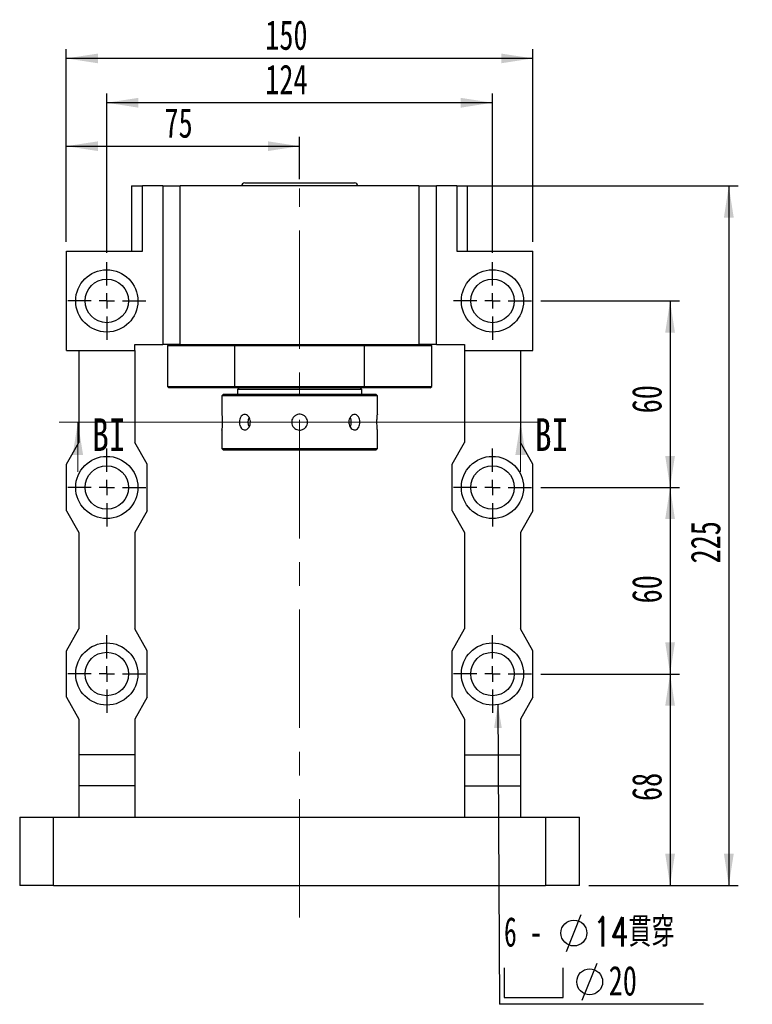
# Paper-space layout 'MBCS30-I' of a CAD drawing. Header units: millimetres. Extents: x 24 to 288, y 4 to 200.
# Tile 2 of 5: x 26 to 105, y 95 to 200. Entities that reach past the tile are written whole.
import ezdxf

# ---------------------------------------------------------------- set-up
doc = ezdxf.new("R2010")
doc.units = ezdxf.units.MM
doc.linetypes.add('CENTERX2', pattern=[20.32, 12.7, -2.54, 2.54, -2.54])
doc.layers.add('圖層0', color=7, linetype='Continuous')
doc.styles.add('SLDTEXTSTYLE0', font='TXT', dxfattribs={"width": 0.7})
doc.styles.add('SLDTEXTSTYLE1', font='TXT', dxfattribs={"width": 0.7, "bigfont": 'bigfont'})
doc.styles.add('SLDTEXTSTYLE3', font='TXT', dxfattribs={"width": 0.75})
doc.styles.add('SLDTEXTSTYLE4', font='TXT', dxfattribs={"width": 0.633333})
doc.dimstyles.new('SLDDIMSTYLE2', dxfattribs={"dimtxt": 0.18, "dimasz": 2.5, "dimexe": 0, "dimexo": 0.0625, "dimgap": 0, "dimtad": 0, "dimtih": 1, "dimtoh": 1, "dimdec": 0, "dimrnd": 1e-09, "dimzin": 0, "dimdsep": 46, "dimtxsty": 'Standard', "dimsah": 1, "dimcen": 0.09, "dimadec": 0, "dimazin": 0, "dimtfac": 2.5, "dimtdec": 0, "dimtofl": 0, "dimtmove": 0, "dimatfit": 3, "dimfxl": 1, "dimfrac": 2, "dimtolj": 1, "dimtzin": 0, "dimarcsym": 0})
doc.dimstyles.new('SLDDIMSTYLE3', dxfattribs={"dimtxt": 3.389974, "dimasz": 2.5, "dimexe": 0, "dimexo": 0.0625, "dimgap": 0.847493, "dimtad": 1, "dimlfac": 3, "dimrnd": 1e-09, "dimzin": 12, "dimdsep": 46, "dimtxsty": 'SLDTEXTSTYLE0', "dimsah": 1, "dimcen": 0.09, "dimadec": 0, "dimazin": 3, "dimtfac": 1, "dimtofl": 0, "dimtmove": 0, "dimatfit": 3, "dimfxl": 1, "dimfrac": 2, "dimtolj": 1, "dimtzin": 12, "dimarcsym": 0})

# ---------------------------------------------------------------- blocks, each defined once
blk = doc.blocks.new('_D_61')
at = {"layer": '圖層0', "color": 7}
for p, q in [((31, 176.52), (31, 187.78)), ((56, 183.26), (56, 187.78)), ((31, 186.78), (56, 186.78))]:
    blk.add_line(p, q, dxfattribs=at)
for points in [[(31, 186.78), (34.39, 186.26), (34.39, 187.3)], [(56, 186.78), (52.61, 187.3), (52.61, 186.26)]]:
    blk.add_solid(points, dxfattribs=at)
at = {"layer": '圖層0', "color": 7, "insert": (41.52, 190.87), "char_height": 3.175, "attachment_point": 1, "style": 'SLDTEXTSTYLE0'}
blk.add_mtext('75', dxfattribs=at)
blk = doc.blocks.new('_D_62')
at = {"layer": '圖層0', "color": 7}
for p, q in [((35.34, 175.36), (35.34, 192.44)), ((76.67, 175.36), (76.67, 192.44)), ((76.67, 191.44), (35.34, 191.44))]:
    blk.add_line(p, q, dxfattribs=at)
for points in [[(35.34, 191.44), (38.73, 190.91), (38.73, 191.96)], [(76.67, 191.44), (73.28, 191.96), (73.28, 190.91)]]:
    blk.add_solid(points, dxfattribs=at)
at = {"layer": '圖層0', "color": 7, "insert": (52.32, 195.53), "char_height": 3.175, "attachment_point": 1, "style": 'SLDTEXTSTYLE0'}
blk.add_mtext('124', dxfattribs=at)
blk = doc.blocks.new('_D_63')
at = {"layer": '圖層0', "color": 7}
for p, q in [((31, 176.52), (31, 197.19)), ((81, 176.52), (81, 197.19)), ((81, 196.19), (31, 196.19))]:
    blk.add_line(p, q, dxfattribs=at)
for points in [[(31, 196.19), (34.39, 195.67), (34.39, 196.71)], [(81, 196.19), (77.61, 196.71), (77.61, 195.67)]]:
    blk.add_solid(points, dxfattribs=at)
at = {"layer": '圖層0', "color": 7, "insert": (52.32, 200.29), "char_height": 3.175, "attachment_point": 1, "style": 'SLDTEXTSTYLE0'}
blk.add_mtext('150', dxfattribs=at)
blk = doc.blocks.new('_D_64')
at = {"layer": '圖層0', "color": 7}
for p, q in [((81.84, 170.19), (96.71, 170.19)), ((95.71, 170.19), (95.71, 150.19)), ((81.84, 150.19), (96.71, 150.19))]:
    blk.add_line(p, q, dxfattribs=at)
for points in [[(95.71, 170.19), (95.19, 166.8), (96.23, 166.8)], [(95.71, 150.19), (96.23, 153.58), (95.19, 153.58)]]:
    blk.add_solid(points, dxfattribs=at)
at = {"layer": '圖層0', "color": 7, "insert": (91.62, 158.14), "char_height": 3.175, "attachment_point": 1, "rotation": 90, "style": 'SLDTEXTSTYLE0'}
blk.add_mtext('60', dxfattribs=at)
blk = doc.blocks.new('_D_65')
at = {"layer": '圖層0', "color": 7}
for p, q in [((81.84, 150.19), (96.71, 150.19)), ((95.71, 150.19), (95.71, 130.19)), ((81.84, 130.19), (96.71, 130.19))]:
    blk.add_line(p, q, dxfattribs=at)
for points in [[(95.71, 150.19), (95.19, 146.8), (96.23, 146.8)], [(95.71, 130.19), (96.23, 133.58), (95.19, 133.58)]]:
    blk.add_solid(points, dxfattribs=at)
at = {"layer": '圖層0', "color": 7, "insert": (91.62, 137.76), "char_height": 3.175, "attachment_point": 1, "rotation": 90, "style": 'SLDTEXTSTYLE0'}
blk.add_mtext('60', dxfattribs=at)
blk = doc.blocks.new('_D_66')
at = {"layer": '圖層0', "color": 7}
for p, q in [((81.84, 130.19), (96.71, 130.19)), ((95.71, 130.19), (95.71, 107.52)), ((87, 107.52), (96.71, 107.52))]:
    blk.add_line(p, q, dxfattribs=at)
for points in [[(95.71, 130.19), (95.19, 126.8), (96.23, 126.8)], [(95.71, 107.52), (96.23, 110.91), (95.19, 110.91)]]:
    blk.add_solid(points, dxfattribs=at)
at = {"layer": '圖層0', "color": 7, "insert": (91.62, 116.57), "char_height": 3.175, "attachment_point": 1, "rotation": 90, "style": 'SLDTEXTSTYLE0'}
blk.add_mtext('68', dxfattribs=at)
blk = doc.blocks.new('_D_67')
at = {"layer": '圖層0', "color": 7}
for p, q in [((73.85, 182.52), (103, 182.52)), ((102, 182.52), (102, 107.52)), ((87, 107.52), (103, 107.52))]:
    blk.add_line(p, q, dxfattribs=at)
for points in [[(102, 182.52), (101.48, 179.13), (102.53, 179.13)], [(102, 107.52), (102.53, 110.91), (101.48, 110.91)]]:
    blk.add_solid(points, dxfattribs=at)
at = {"layer": '圖層0', "color": 7, "insert": (97.91, 142.04), "char_height": 3.175, "attachment_point": 1, "rotation": 90, "style": 'SLDTEXTSTYLE0'}
blk.add_mtext('225', dxfattribs=at)
blk = doc.blocks.new('SW_SYMBOL_HOLE_DIAM')
at = {"layer": '圖層0', "color": 0}
blk.add_line((300, 0), (700, 1000), dxfattribs=at)
blk.add_circle((500, 500), 350, dxfattribs=at)
blk = doc.blocks.new('SW_SYMBOL_HOLE_SPOT')
at = {"layer": '圖層0', "color": 0}
for p, q in [((0, 875), (0, 75)), ((1600, 75), (1600, 875)), ((0, 75), (1600, 75))]:
    blk.add_line(p, q, dxfattribs=at)
blk = doc.blocks.new('SW_NOTE_16')
at = {"layer": '圖層0', "color": 0}
blk.add_line((21.85, 0), (0, 0), dxfattribs=at)
at = {"layer": '圖層0', "color": 0, "xscale": 0.003964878, "yscale": 0.003964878, "zscale": 0.003964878}
for name, p in [('SW_SYMBOL_HOLE_DIAM', (5.98, 5.66)), ('SW_SYMBOL_HOLE_DIAM', (7.67, 0.43)), ('SW_SYMBOL_HOLE_SPOT', (0.47, 0.43))]:
    blk.add_blockref(name, p, dxfattribs=at)
at = {"layer": '圖層0', "color": 0, "char_height": 3.175, "attachment_point": 1}
for s, insert, style in [('14\\M+18AD1\\M+190FA', (10.01, 9.36), 'SLDTEXTSTYLE1'), ('6 -', (0.47, 9.36), 'SLDTEXTSTYLE4'), ('20', (11.69, 4.12), 'SLDTEXTSTYLE0')]:
    blk.add_mtext(s, dxfattribs=dict(at, insert=insert, style=style))
blk = doc.blocks.new('SW_CENTERMARKSYMBOL_25')
at = {"layer": '圖層0', "color": 0}
for p, q in [((0, 1.67), (0, 4.17)), ((-1.67, 0), (-4.17, 0)), ((0, 0), (-0.83, 0)), ((0, 0), (0, 0.83)), ((0, 0), (0, -0.83)), ((0, 0), (0.83, 0)), ((1.67, 0), (4.17, 0)), ((0, -1.67), (0, -4.17))]:
    blk.add_line(p, q, dxfattribs=at)
blk = doc.blocks.new('SW_CENTERMARKSYMBOL_26')
at = {"layer": '圖層0', "color": 0}
for p, q in [((0, 1.67), (0, 4.17)), ((-1.67, 0), (-4.17, 0)), ((0, 0), (-0.83, 0)), ((0, 0), (0, 0.83)), ((0, 0), (0, -0.83)), ((0, 0), (0.83, 0)), ((1.67, 0), (4.17, 0)), ((0, -1.67), (0, -4.17))]:
    blk.add_line(p, q, dxfattribs=at)
blk = doc.blocks.new('SW_CENTERMARKSYMBOL_27')
at = {"layer": '圖層0', "color": 0}
for p, q in [((0, 1.67), (0, 4.17)), ((-1.67, 0), (-4.17, 0)), ((0, 0), (-0.83, 0)), ((0, 0), (0, 0.83)), ((0, 0), (0, -0.83)), ((0, 0), (0.83, 0)), ((1.67, 0), (4.17, 0)), ((0, -1.67), (0, -4.17))]:
    blk.add_line(p, q, dxfattribs=at)
blk = doc.blocks.new('SW_CENTERMARKSYMBOL_28')
at = {"layer": '圖層0', "color": 0}
for p, q in [((0, 1.67), (0, 4.17)), ((-1.67, 0), (-4.17, 0)), ((0, 0), (-0.83, 0)), ((0, 0), (0, 0.83)), ((0, 0), (0, -0.83)), ((0, 0), (0.83, 0)), ((1.67, 0), (4.17, 0)), ((0, -1.67), (0, -4.17))]:
    blk.add_line(p, q, dxfattribs=at)
blk = doc.blocks.new('SW_CENTERMARKSYMBOL_29')
at = {"layer": '圖層0', "color": 0}
for p, q in [((0, 1.67), (0, 4.17)), ((-1.67, 0), (-4.17, 0)), ((0, 0), (-0.83, 0)), ((0, 0), (0, 0.83)), ((0, 0), (0, -0.83)), ((0, 0), (0.83, 0)), ((1.67, 0), (4.17, 0)), ((0, -1.67), (0, -4.17))]:
    blk.add_line(p, q, dxfattribs=at)
blk = doc.blocks.new('SW_CENTERMARKSYMBOL_30')
at = {"layer": '圖層0', "color": 0}
for p, q in [((0, 1.67), (0, 4.17)), ((-1.67, 0), (-4.17, 0)), ((0, 0), (-0.83, 0)), ((0, 0), (0, 0.83)), ((0, 0), (0, -0.83)), ((0, 0), (0.83, 0)), ((1.67, 0), (4.17, 0)), ((0, -1.67), (0, -4.17))]:
    blk.add_line(p, q, dxfattribs=at)

psp = doc.layouts.new('MBCS30-I')

# ---------------------------------------------------------------- linework, layer by layer
at = {"color": 7, "linetype": 'Continuous', "lineweight": 25}
for p, q in [((50.1214, 182.8573), (61.8822, 182.8573)), ((61.8822, 182.8573), (61.888, 182.8573)), ((38.0047, 182.524), (38.0047, 175.524)), ((38.0047, 182.524), (39.1557, 182.524)), ((39.1557, 175.524), (39.1557, 182.524)), ((41.338, 182.524), (39.1557, 182.524)), ((41.338, 182.524), (41.338, 165.524)), ((41.338, 182.524), (43.2158, 182.524)), ((68.7936, 182.524), (43.2158, 182.524)), ((43.2158, 165.524), (43.2158, 182.524)), ((68.7936, 182.524), (68.7936, 165.524)), ((68.7936, 182.524), (70.6714, 182.524)), ((70.6714, 165.524), (70.6714, 182.524)), ((72.8537, 182.524), (70.6714, 182.524)), ((72.8537, 182.524), (72.8537, 175.524)), ((72.8537, 182.524), (74.0047, 182.524)), ((74.0047, 175.524), (74.0047, 182.524)), ((31.0047, 164.8573), (31.0047, 175.524)), ((31.0047, 175.524), (39.1557, 175.524)), ((72.8537, 175.524), (81.0047, 175.524)), ((81.0047, 164.8573), (81.0047, 175.524)), ((31.0047, 164.8573), (38.338, 164.8573)), ((32.338, 164.8573), (32.338, 155.024)), ((38.338, 164.8573), (38.338, 165.524)), ((38.338, 165.524), (41.338, 165.524)), ((38.338, 164.8573), (38.338, 155.024)), ((43.2158, 165.524), (41.338, 165.524)), ((42.0047, 165.524), (41.838, 165.3573)), ((41.838, 165.3573), (41.838, 161.024)), ((49.0345, 165.3573), (41.838, 165.3573)), ((43.2158, 165.524), (68.7936, 165.524)), ((49.0785, 165.524), (49.0345, 165.3573)), ((62.9749, 165.3573), (49.0345, 165.3573)), ((49.0345, 165.3573), (49.0345, 161.024)), ((62.9749, 165.3573), (62.9309, 165.524)), ((62.9749, 161.024), (62.9749, 165.3573)), ((70.1714, 165.3573), (62.9749, 165.3573)), ((70.6714, 165.524), (68.7936, 165.524)), ((70.1714, 165.3573), (70.0047, 165.524)), ((70.1714, 161.024), (70.1714, 165.3573)), ((70.6714, 165.524), (73.6714, 165.524)), ((73.6714, 165.524), (73.6714, 164.8573)), ((73.6714, 164.8573), (81.0047, 164.8573)), ((73.6714, 164.8573), (73.6714, 155.024)), ((79.6714, 164.8573), (79.6714, 155.024)), ((41.838, 161.024), (42.0047, 160.8573)), ((41.838, 161.024), (49.0345, 161.024)), ((49.0785, 160.8573), (42.0047, 160.8573)), ((49.0345, 161.024), (62.9749, 161.024)), ((49.0345, 161.024), (49.0785, 160.8573)), ((62.9309, 160.8573), (49.0785, 160.8573)), ((49.5047, 160.8573), (49.338, 160.6907)), ((49.338, 160.6907), (49.338, 160.1907)), ((56.0047, 160.6907), (49.338, 160.6907)), ((62.6714, 160.6907), (56.0047, 160.6907)), ((62.6714, 160.6907), (62.5047, 160.8573)), ((62.6714, 160.1907), (62.6714, 160.6907)), ((62.9309, 160.8573), (62.9749, 161.024)), ((70.0047, 160.8573), (62.9309, 160.8573)), ((62.9749, 161.024), (70.1714, 161.024)), ((70.0047, 160.8573), (70.1714, 161.024)), ((47.838, 160.1907), (47.6714, 160.024)), ((47.6714, 160.024), (47.6714, 158.0407)), ((56.0047, 160.024), (47.6714, 160.024)), ((47.838, 160.1907), (56.0047, 160.1907)), ((56.0047, 160.1907), (64.1714, 160.1907)), ((64.338, 160.024), (56.0047, 160.024)), ((64.338, 160.024), (64.1714, 160.1907)), ((64.338, 158.0301), (64.338, 160.024)), ((47.6714, 156.3512), (47.6714, 154.3573)), ((64.338, 154.3573), (64.338, 156.3407)), ((31.0047, 152.6907), (32.338, 155.024)), ((39.6714, 152.6907), (38.338, 155.024)), ((47.6714, 154.3573), (47.838, 154.1907)), ((47.6714, 154.3573), (64.338, 154.3573)), ((64.1714, 154.1907), (47.838, 154.1907)), ((64.1714, 154.1907), (64.338, 154.3573)), ((72.338, 152.6907), (73.6714, 155.024)), ((81.0047, 152.6907), (79.6714, 155.024)), ((31.0047, 147.6907), (31.0047, 152.6907)), ((39.6714, 147.6907), (39.6714, 152.6907)), ((72.338, 147.6907), (72.338, 152.6907)), ((81.0047, 147.6907), (81.0047, 152.6907)), ((31.0047, 147.6907), (32.338, 145.3573)), ((39.6714, 147.6907), (38.338, 145.3573)), ((72.338, 147.6907), (73.6714, 145.3573)), ((81.0047, 147.6907), (79.6714, 145.3573)), ((32.338, 145.3573), (32.338, 135.024)), ((38.338, 145.3573), (38.338, 135.024)), ((73.6714, 145.3573), (73.6714, 135.024)), ((79.6714, 145.3573), (79.6714, 135.024)), ((31.0047, 132.6907), (32.338, 135.024)), ((39.6714, 132.6907), (38.338, 135.024)), ((72.338, 132.6907), (73.6714, 135.024)), ((81.0047, 132.6907), (79.6714, 135.024)), ((31.0047, 127.6907), (31.0047, 132.6907)), ((39.6714, 127.6907), (39.6714, 132.6907)), ((72.338, 127.6907), (72.338, 132.6907)), ((81.0047, 127.6907), (81.0047, 132.6907)), ((31.0047, 127.6907), (32.338, 125.3573)), ((39.6714, 127.6907), (38.338, 125.3573)), ((72.338, 127.6907), (73.6714, 125.3573)), ((81.0047, 127.6907), (79.6714, 125.3573)), ((32.338, 125.3573), (32.338, 121.524)), ((38.338, 125.3573), (38.338, 121.524)), ((73.6714, 125.3573), (73.6714, 121.524)), ((79.6714, 125.3573), (79.6714, 121.524)), ((38.338, 121.524), (32.338, 121.524)), ((32.338, 121.524), (32.338, 118.1907)), ((38.338, 121.524), (38.338, 118.1907)), ((73.6714, 121.524), (79.6714, 121.524)), ((73.6714, 121.524), (73.6714, 118.1907)), ((79.6714, 121.524), (79.6714, 118.1907)), ((38.338, 118.1907), (32.338, 118.1907)), ((32.338, 118.1907), (32.338, 114.8573)), ((38.338, 118.1907), (38.338, 114.8573)), ((73.6714, 118.1907), (79.6714, 118.1907)), ((73.6714, 118.1907), (73.6714, 114.8573)), ((79.6714, 118.1907), (79.6714, 114.8573)), ((26.0047, 114.8573), (29.6392, 114.8573)), ((26.0047, 114.8573), (26.0047, 107.524)), ((29.6392, 107.524), (29.6392, 114.8573)), ((29.6392, 114.8573), (82.3702, 114.8573)), ((82.3702, 114.8573), (82.3702, 107.524)), ((82.3702, 114.8573), (86.0047, 114.8573)), ((86.0047, 107.524), (86.0047, 114.8573)), ((29.6392, 107.524), (26.0047, 107.524)), ((29.6392, 107.524), (82.3702, 107.524)), ((86.0047, 107.524), (82.3702, 107.524))]:
    psp.add_line(p, q, dxfattribs=at)
at = {"color": 7, "linetype": 'Continuous', "lineweight": 18}
for p, q in [((81.6873, 157.1727), (30.2382, 157.1727)), ((32.2382, 151.8527), (32.2382, 157.1727)), ((79.6873, 151.8527), (79.6873, 157.1727))]:
    psp.add_line(p, q, dxfattribs=at)
at = {"color": 7, "linetype": 'Continuous', "lineweight": 25}
for centre, radius in [((35.338, 170.1907), 3.3333), ((76.6714, 170.1907), 3.3333), ((35.338, 170.1907), 2.3333), ((76.6714, 170.1907), 2.3333), ((35.338, 150.1907), 3.3333), ((76.6714, 150.1907), 3.3333), ((35.338, 150.1907), 2.3333), ((76.6714, 150.1907), 2.3333), ((35.338, 130.1907), 3.3333), ((76.6714, 130.1907), 3.3333), ((35.338, 130.1907), 2.3333), ((76.6714, 130.1907), 2.3333)]:
    psp.add_circle(centre, radius, dxfattribs=at)
for centre, radius, start, end in [((50.1214, 182.524), 0.3333, 90, 180), ((61.888, 182.524), 0.3333, 0, 90), ((51.5454, 157.1907), 1.084, 152.159311, 208.141152), ((60.4975, 157.2078), 1.0463, 359.058937, 27.862253), ((60.4978, 157.1734), 1.046, 332.095469, 0.943842)]:
    psp.add_arc(centre, radius, start, end, dxfattribs=at)
for points, knots in [([(47.6714, 158.0407), (47.6723, 158.0313), (47.6743, 158.0126), (47.6879, 157.8669), (47.7032, 157.652), (47.7142, 157.3829), (47.7159, 157.0928), (47.7077, 156.8147), (47.6929, 156.5769), (47.6789, 156.4141), (47.6709, 156.3363), (47.6721, 156.3483), (47.6724, 156.3512)], [0, 0, 0, 0, 0.106992, 0.21397123, 0.32129559, 0.42885542, 0.53603522, 0.64281444, 0.74979672, 0.85726721, 0.96475283, 1, 1, 1, 1]), ([(50.7309, 157.1907), (50.7238, 157.0972), (50.7095, 156.9103), (50.5992, 156.6614), (50.4398, 156.4716), (50.2457, 156.3625), (50.0435, 156.3469), (49.856, 156.4259), (49.7021, 156.5904), (49.5955, 156.8228), (49.5456, 157.0969), (49.5561, 157.3811), (49.6258, 157.6434), (49.7494, 157.8552), (49.917, 157.9928), (50.1124, 158.0399), (50.3141, 157.9915), (50.4988, 157.8536), (50.6423, 157.6411), (50.7198, 157.4071), (50.7278, 157.2521), (50.7309, 157.1907)], [0, 0, 0, 0, 0.05350562, 0.10700495, 0.16067268, 0.21445112, 0.26804735, 0.3214536, 0.37495582, 0.42869168, 0.48243655, 0.53594754, 0.58934989, 0.64293426, 0.69671059, 0.7503882, 0.8038327, 0.85727131, 0.91093954, 0.96471829, 1, 1, 1, 1]), ([(56.0047, 156.3407), (55.9094, 156.35), (55.7188, 156.3687), (55.4649, 156.5144), (55.2713, 156.7293), (55.16, 156.9984), (55.144, 157.2884), (55.2246, 157.5669), (55.3923, 157.8033), (55.6293, 157.9714), (55.9089, 158.0516), (56.1987, 158.0348), (56.4662, 157.9236), (56.6824, 157.7302), (56.8228, 157.4756), (56.8709, 157.1888), (56.8217, 156.9031), (56.6811, 156.6494), (56.4645, 156.4574), (56.2258, 156.3552), (56.0675, 156.3448), (56.0047, 156.3407)], [0, 0, 0, 0, 0.05349913, 0.10699127, 0.16065714, 0.21443918, 0.26803207, 0.32142465, 0.37491877, 0.42865754, 0.48240334, 0.53590875, 0.58930152, 0.64288187, 0.69666037, 0.75033904, 0.80377204, 0.85719862, 0.91086712, 0.9646491, 1, 1, 1, 1]), ([(62.457, 157.1907), (62.4512, 157.0972), (62.4395, 156.9103), (62.3478, 156.6614), (62.2092, 156.4716), (62.0301, 156.3625), (61.8301, 156.3469), (61.6315, 156.4259), (61.4577, 156.5904), (61.3312, 156.8228), (61.2701, 157.0969), (61.283, 157.3811), (61.3676, 157.6434), (61.5122, 157.8552), (61.6976, 157.9928), (61.8999, 158.0399), (62.0945, 157.9915), (62.2614, 157.8536), (62.3841, 157.6411), (62.4479, 157.4071), (62.4544, 157.2521), (62.457, 157.1907)], [0, 0, 0, 0, 0.05350562, 0.10700495, 0.16067268, 0.21445112, 0.26804735, 0.3214536, 0.37495582, 0.42869168, 0.48243655, 0.53594754, 0.58934989, 0.64293426, 0.69671059, 0.7503882, 0.8038327, 0.85727131, 0.91093954, 0.96471829, 1, 1, 1, 1]), ([(64.338, 156.3407), (64.337, 156.35), (64.3351, 156.3687), (64.3214, 156.5144), (64.3062, 156.7293), (64.2951, 156.9984), (64.2935, 157.2885), (64.3017, 157.5666), (64.3164, 157.8044), (64.3305, 157.9672), (64.3385, 158.045), (64.3373, 158.033), (64.337, 158.0301)], [0, 0, 0, 0, 0.10699228, 0.21397058, 0.32129631, 0.42885438, 0.53603416, 0.64281334, 0.7497956, 0.85726714, 0.96475273, 1, 1, 1, 1])]:
    psp.add_open_spline(points, degree=3, knots=knots, dxfattribs=at)
at = {"color": 7, "linetype": 'Continuous', "lineweight": 18}
for points in [[(32.2382, 157.1727), (31.6782, 153.6727), (32.7982, 153.6727)], [(79.6873, 157.1727), (79.1273, 153.6727), (80.2473, 153.6727)]]:
    psp.add_solid(points, dxfattribs=at)
at = {"layer": '圖層0', "color": 7, "linetype": 'CENTERX2', "lineweight": 18}
psp.add_line((56.0047, 104.0828), (56.0047, 182.2578), dxfattribs=at)

# ---------------------------------------------------------------- block references
at = {"layer": '圖層0', "color": 7}
for name, p in [('SW_CENTERMARKSYMBOL_26', (35.338, 170.1907)), ('SW_CENTERMARKSYMBOL_25', (76.6714, 170.1907)), ('SW_CENTERMARKSYMBOL_27', (35.338, 150.1907)), ('SW_CENTERMARKSYMBOL_28', (76.6714, 150.1907)), ('SW_CENTERMARKSYMBOL_30', (35.338, 130.1907)), ('SW_CENTERMARKSYMBOL_29', (76.6714, 130.1907)), ('SW_NOTE_16', (77.4412, 94.7763))]:
    psp.add_blockref(name, p, dxfattribs=at)

# ---------------------------------------------------------------- texts
at = {"color": 7, "linetype": 'Continuous', "char_height": 3.5, "attachment_point": 1, "style": 'SLDTEXTSTYLE3'}
for insert in [(33.7721, 157.6049), (81.2212, 157.6049)]:
    psp.add_mtext('BI', dxfattribs=dict(at, insert=insert))

# ---------------------------------------------------------------- dimensions: what is measured, and where the dimension line sits
at = {"layer": '圖層0', "color": 7}
for base, p1, p2, picture, middle in [((31.0047, 196.1926), (81.0047, 175.524), (31.0047, 175.524), '_D_63', (55.3031, 196.1926)), ((35.338, 191.4353), (76.6714, 174.3573), (35.338, 174.3573), '_D_62', (55.3031, 191.4353)), ((56.0047, 186.7819), (31.0047, 175.524), (56.0047, 182.2578), '_D_61', (43.5047, 186.7819))]:
    dim = psp.add_linear_dim(base=base, p1=p1, p2=p2, dimstyle='SLDDIMSTYLE3', dxfattribs=at)
    dim.commit()
    dim.dimension.update_dxf_attribs({"geometry": picture, "text_midpoint": middle, "dimtype": 160})
for base, p1, p2, picture, middle in [((102.0047, 107.524), (72.8537, 182.524), (86.0047, 107.524), '_D_67', (102.0047, 145.024)), ((95.7088, 150.1907), (80.838, 170.1907), (80.838, 150.1907), '_D_64', (95.7088, 160.1289)), ((95.7088, 130.1907), (80.838, 150.1907), (80.838, 130.1907), '_D_65', (95.7088, 139.7519)), ((95.7088, 107.524), (80.838, 130.1907), (86.0047, 107.524), '_D_66', (95.7088, 118.5583))]:
    dim = psp.add_linear_dim(base=base, p1=p1, p2=p2, angle=90, dimstyle='SLDDIMSTYLE3', dxfattribs=at)
    dim.commit()
    dim.dimension.update_dxf_attribs({"geometry": picture, "text_midpoint": middle, "dimtype": 160})

# ---------------------------------------------------------------- leaders
psp.add_leader([(77.2439, 126.9069), (77.4412, 94.7763)], dimstyle='SLDDIMSTYLE2', dxfattribs=at)

doc.saveas('drawing.dxf')
